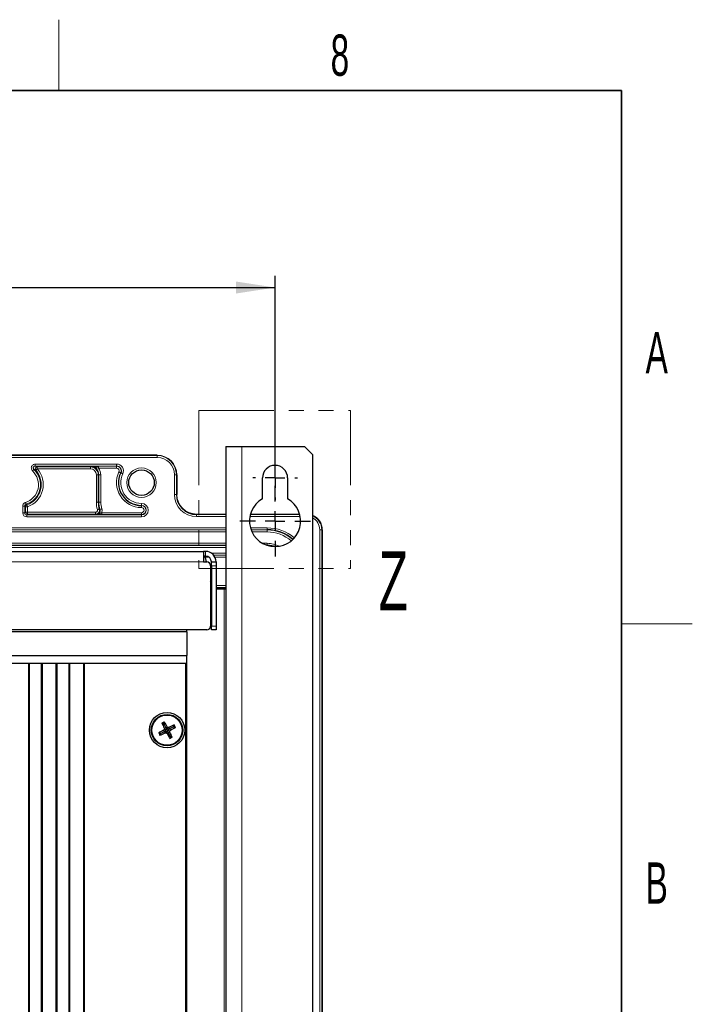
# Paper-space layout 'Blatt3' of a CAD drawing. Header units: millimetres. Extents: x 5 to 418, y 2 to 292.
# Tile 56 of 56: x 357 to 414, y 205 to 288. Entities that reach past the tile are written whole.
import ezdxf

# ---------------------------------------------------------------- set-up
doc = ezdxf.new("R2010")
doc.units = ezdxf.units.MM
doc.linetypes.add('PHANTOM', pattern=[12.7, 6.35, -1.27, 1.27, -1.27, 1.27, -1.27])
doc.layers.add('SLD-0', color=7, linetype='Continuous')
doc.styles.add('SLDTEXTSTYLE0', font='TXT', dxfattribs={"width": 0.605})
doc.dimstyles.new('SLDDIMSTYLE0', dxfattribs={"dimtxt": 3.5, "dimasz": 3.302, "dimexe": 0, "dimexo": 0.0625, "dimgap": 0.875, "dimtad": 1, "dimlfac": 3, "dimrnd": 1e-09, "dimzin": 12, "dimdsep": 46, "dimtxsty": 'SLDTEXTSTYLE0', "dimsah": 1, "dimcen": 0.09, "dimadec": 0, "dimazin": 3, "dimtfac": 1, "dimtofl": 0, "dimtmove": 0, "dimatfit": 3, "dimfxl": 1, "dimfrac": 2, "dimtolj": 1, "dimtzin": 12, "dimarcsym": 0})

# ---------------------------------------------------------------- blocks, each defined once
blk = doc.blocks.new('_D_17')
at = {"layer": 'SLD-0', "color": 7}
for p, q in [((311.936, 249.623), (311.936, 266.776)), ((378.603, 249.623), (378.603, 266.776)), ((311.936, 265.776), (378.603, 265.776))]:
    blk.add_line(p, q, dxfattribs=at)
for points in [[(311.936, 265.776), (315.238, 265.268), (315.238, 266.284)], [(378.603, 265.776), (375.301, 266.284), (375.301, 265.268)]]:
    blk.add_solid(points, dxfattribs=at)
at = {"layer": 'SLD-0', "color": 7, "insert": (341.259, 270.287), "char_height": 3.5, "attachment_point": 1, "style": 'SLDTEXTSTYLE0'}
blk.add_mtext('200', dxfattribs=at)
blk = doc.blocks.new('SW_CENTERMARKSYMBOL_10')
at = {"layer": 'SLD-0', "color": 0}
for p, q in [((0, 1.667), (0, 3)), ((-1.667, 0), (-3, 0)), ((0, 0), (-0.833, 0)), ((0, 0), (0, 0.833)), ((0, 0), (0, -0.833)), ((0, 0), (0.833, 0)), ((1.667, 0), (3, 0)), ((0, -1.667), (0, -3))]:
    blk.add_line(p, q, dxfattribs=at)
blk = doc.blocks.new('SW_CENTERMARKSYMBOL_11')
at = {"layer": 'SLD-0', "color": 0}
for p, q in [((0, 1.667), (0, 1.9)), ((-1.667, 0), (-1.9, 0)), ((0, 0), (-0.833, 0)), ((0, 0), (0, 0.833)), ((0, 0), (0, -0.833)), ((0, 0), (0.833, 0)), ((1.667, 0), (1.9, 0)), ((0, -1.667), (0, -1.9))]:
    blk.add_line(p, q, dxfattribs=at)

psp = doc.layouts.new('Blatt3')

# ---------------------------------------------------------------- linework, layer by layer
at = {"color": 7, "linetype": 'PHANTOM', "lineweight": 18}
for p, q in [((372.1407, 255.3452), (385.0003, 255.3452)), ((372.1407, 255.3452), (372.1407, 241.9498)), ((385.0003, 255.3452), (385.0003, 241.9498)), ((372.1407, 241.9498), (385.0003, 241.9498))]:
    psp.add_line(p, q, dxfattribs=at)
at = {"color": 7, "linetype": 'Continuous', "lineweight": 25}
for p, q in [((374.4364, 252.2897), (374.4364, 127.2897)), ((374.4364, 252.2897), (375.7698, 252.2897)), ((375.7698, 252.2897), (381.1031, 252.2897)), ((381.7698, 251.6231), (381.1031, 252.2897)), ((368.6031, 251.5563), (321.9364, 251.5563)), ((381.7698, 251.6231), (381.7698, 127.9564)), ((370.2697, 249.8897), (370.2697, 248.2231)), ((377.5364, 247.8423), (377.5364, 249.623)), ((379.6698, 249.623), (379.6698, 247.8423)), ((371.9364, 246.5563), (374.4364, 246.5563)), ((376.5212, 246.5563), (380.685, 246.5563)), ((382.6031, 245.223), (382.6031, 134.5564)), ((318.0031, 243.3897), (372.5364, 243.3897)), ((372.5364, 243.3897), (372.5364, 242.4897)), ((372.7031, 243.3897), (372.5364, 243.3897)), ((372.7031, 242.9897), (372.5364, 242.9897)), ((372.5364, 242.4897), (372.8031, 242.4897)), ((373.2031, 242.4897), (373.6031, 242.4897)), ((373.2031, 242.1564), (373.2031, 242.4897)), ((373.6031, 242.4897), (373.6031, 242.1564)), ((373.1364, 242.1564), (373.1364, 237.0564)), ((373.2031, 242.1564), (373.2031, 237.0564)), ((373.6031, 242.1564), (373.6031, 237.0564)), ((373.1364, 240.3342), (373.2031, 240.3747)), ((373.1364, 240.223), (373.2031, 240.223)), ((373.6031, 240.223), (374.2698, 240.223)), ((374.2698, 240.223), (374.4364, 240.223)), ((372.8031, 236.723), (317.7364, 236.723)), ((371.1031, 236.5564), (347.7698, 236.5564)), ((371.1031, 236.5564), (371.1031, 236.723)), ((371.1031, 236.5564), (371.1031, 234.5564)), ((373.2031, 236.723), (373.2031, 237.0564)), ((373.6031, 236.723), (373.2031, 236.723)), ((373.6031, 237.0564), (373.6031, 236.723)), ((347.7698, 234.5564), (371.1031, 234.5564)), ((347.7698, 234.5564), (371.1031, 234.5564)), ((371.1031, 233.8897), (371.1031, 234.5564)), ((371.1031, 233.8897), (347.7698, 233.8897)), ((357.6805, 233.8897), (357.6805, 167.2231)), ((357.7698, 167.2231), (357.7698, 233.8897)), ((358.7698, 233.8897), (357.7698, 233.8897)), ((358.7698, 233.8897), (358.7698, 167.2231)), ((358.8591, 167.2231), (358.8591, 233.8897)), ((360.0138, 233.8897), (360.0138, 167.2231)), ((360.1031, 167.2231), (360.1031, 233.8897)), ((361.1031, 233.8897), (360.1031, 233.8897)), ((361.1031, 233.8897), (361.1031, 167.2231)), ((361.1924, 167.2231), (361.1924, 233.8897)), ((362.3471, 233.8897), (362.3471, 167.2231)), ((362.4364, 167.2231), (362.4364, 233.8897)), ((371.0031, 233.8897), (362.4364, 233.8897)), ((371.1031, 167.2231), (371.1031, 233.8897)), ((369.1549, 228.7717), (369.2056, 228.9292)), ((368.8878, 227.9415), (369.2299, 228.1171)), ((369.1549, 228.7717), (368.9974, 228.8224)), ((369.2299, 228.1171), (369.1489, 228.2227)), ((369.1549, 228.7717), (369.3304, 228.4296)), ((369.3304, 228.4296), (369.2031, 228.391)), ((369.3585, 228.2481), (369.2133, 228.2948)), ((369.2481, 228.1264), (369.2299, 228.1171)), ((369.2299, 228.1171), (369.2685, 227.9897)), ((369.3585, 228.2481), (369.2481, 228.1264)), ((369.2481, 228.1264), (369.4114, 228.1451)), ((369.3304, 228.4296), (369.4361, 228.5106)), ((369.3398, 228.4114), (369.3304, 228.4296)), ((369.3398, 228.4114), (369.3585, 228.2481)), ((369.4615, 228.301), (369.3398, 228.4114)), ((369.4114, 228.1451), (369.3646, 227.9999)), ((369.4114, 228.1451), (369.5331, 228.0347)), ((369.4615, 228.301), (369.5082, 228.4462)), ((369.6248, 228.3197), (369.4615, 228.301)), ((369.5144, 228.198), (369.6248, 228.3197)), ((369.5144, 228.198), (369.6596, 228.1513)), ((369.5331, 228.0347), (369.5144, 228.198)), ((369.643, 228.329), (369.6044, 228.4564)), ((369.6248, 228.3197), (369.643, 228.329)), ((369.9851, 228.5046), (369.643, 228.329)), ((369.643, 228.329), (369.724, 228.2234)), ((369.9851, 228.5046), (370.0357, 228.6621)), ((369.9851, 228.5046), (370.1426, 228.4539)), ((368.8878, 227.9415), (368.7303, 227.9922)), ((368.8878, 227.9415), (368.8371, 227.784)), ((369.5424, 228.0165), (369.4368, 227.9355)), ((369.5331, 228.0347), (369.5424, 228.0165)), ((369.5424, 228.0165), (369.6698, 228.0551)), ((369.718, 227.6744), (369.5424, 228.0165)), ((369.718, 227.6744), (369.6673, 227.5169)), ((369.718, 227.6744), (369.8755, 227.6237))]:
    psp.add_line(p, q, dxfattribs=at)
at = {"color": 7, "linetype": 'Continuous', "lineweight": 18}
for p, q in [((375.7698, 252.2897), (375.7698, 127.2897)), ((321.9364, 251.5156), (368.6031, 251.5156)), ((368.6031, 251.5563), (368.6031, 251.5564)), ((368.6031, 251.5156), (368.6031, 251.5563)), ((368.6031, 251.5156), (368.6031, 251.349)), ((368.6031, 251.349), (321.9364, 251.349)), ((358.2543, 250.7958), (365.1616, 250.7958)), ((358.2543, 250.6292), (358.2543, 250.7958)), ((365.1616, 250.6292), (358.2543, 250.6292)), ((365.1616, 250.7958), (365.1616, 250.6292)), ((365.1616, 250.6058), (365.1616, 250.6292)), ((358.4207, 250.5592), (362.9364, 250.5592)), ((358.4207, 250.3926), (358.4207, 250.5592)), ((362.9364, 250.3926), (358.4207, 250.3926)), ((362.9364, 250.5592), (362.9364, 250.6001)), ((362.9364, 250.5592), (362.9364, 250.3926)), ((363.606, 249.8897), (363.4393, 249.8897)), ((363.4393, 247.5564), (363.4393, 249.8897)), ((363.606, 249.8897), (363.6468, 249.8897)), ((363.606, 249.8897), (363.606, 247.5564)), ((363.62, 250.6058), (365.1616, 250.6058)), ((363.62, 250.6058), (363.62, 250.4392)), ((365.1616, 250.4392), (363.62, 250.4392)), ((363.6468, 249.8897), (363.8134, 249.8897)), ((363.6468, 247.5564), (363.6468, 249.8897)), ((363.8134, 249.8897), (363.8134, 247.5564)), ((365.1616, 250.4392), (365.1616, 250.6058)), ((365.5074, 250.059), (365.5285, 250.049)), ((370.0623, 248.2231), (370.0623, 249.8897)), ((370.0623, 249.8897), (370.229, 249.8897)), ((370.229, 249.8897), (370.229, 248.2231)), ((370.2697, 249.8897), (370.229, 249.8897)), ((370.2697, 248.2231), (370.2697, 249.8897)), ((370.2697, 249.8897), (370.2697, 249.8897)), ((370.0623, 248.2231), (370.229, 248.2231)), ((370.229, 248.2231), (370.2697, 248.2231)), ((370.2697, 248.2231), (370.2697, 248.2231)), ((363.606, 247.5564), (363.4393, 247.5564)), ((363.606, 247.5564), (363.6468, 247.5564)), ((363.6468, 247.5564), (363.8134, 247.5564)), ((367.2698, 247.4625), (367.2698, 247.2958)), ((367.2698, 247.2725), (367.2698, 247.2958)), ((357.197, 246.6502), (357.197, 247.223)), ((357.3637, 247.223), (357.197, 247.223)), ((357.3637, 246.6502), (357.197, 246.6502)), ((357.3637, 247.223), (357.3637, 246.6502)), ((357.4336, 247.1728), (357.3637, 247.223)), ((357.3637, 246.6502), (357.4336, 246.7202)), ((357.4336, 246.7202), (357.4336, 247.1728)), ((357.6002, 247.1728), (357.4336, 247.1728)), ((357.6002, 246.7202), (357.4336, 246.7202)), ((357.6002, 246.5535), (357.5303, 246.4836)), ((357.5303, 246.317), (357.5303, 246.4836)), ((357.5303, 246.4836), (367.2698, 246.4836)), ((357.6002, 247.1728), (357.6002, 246.7202)), ((357.6002, 246.5535), (357.6002, 246.7202)), ((357.6002, 246.7202), (363.3709, 246.7202)), ((363.3709, 246.5535), (357.6002, 246.5535)), ((363.3709, 246.5535), (363.3709, 246.7202)), ((363.8958, 246.6736), (363.8958, 246.507)), ((363.8958, 246.6736), (367.2698, 246.6736)), ((367.2698, 246.507), (363.8958, 246.507)), ((367.2698, 247.1058), (367.2698, 247.2725)), ((367.2698, 246.6736), (367.2698, 246.507)), ((367.2698, 246.507), (367.2698, 246.4836)), ((367.2698, 246.317), (367.2698, 246.4836)), ((371.9364, 246.5563), (371.9364, 246.5564)), ((371.9364, 246.5563), (371.9364, 246.5156)), ((374.4364, 246.5563), (371.9364, 246.5563)), ((371.9364, 246.349), (371.9364, 246.5156)), ((371.9364, 246.5156), (374.4364, 246.5156)), ((376.5098, 246.5156), (380.6964, 246.5156)), ((380.685, 246.5563), (376.5212, 246.5563)), ((367.2698, 246.317), (357.5303, 246.317)), ((374.4364, 246.349), (371.9364, 246.349)), ((380.7339, 246.349), (376.4723, 246.349)), ((316.1031, 245.3868), (374.4364, 245.3868)), ((374.4364, 245.2202), (316.1031, 245.2202)), ((316.1031, 245.2055), (374.4364, 245.2055)), ((374.4364, 245.0389), (316.1031, 245.0389)), ((376.5126, 245.3868), (377.9364, 245.3868)), ((377.9364, 245.2202), (376.5653, 245.2202)), ((376.5707, 245.2055), (377.9364, 245.2055)), ((377.9364, 245.0389), (376.6403, 245.0389)), ((377.9364, 245.2202), (377.9364, 245.3868)), ((377.9364, 245.2055), (377.9364, 245.2202)), ((377.9364, 245.2055), (377.9364, 245.0389)), ((382.3957, 134.5564), (382.3957, 245.223)), ((382.3957, 245.223), (382.5623, 245.223)), ((382.5623, 245.223), (382.5623, 134.5564)), ((382.6031, 245.223), (382.5623, 245.223)), ((382.6031, 134.5564), (382.6031, 245.223)), ((382.6031, 245.223), (382.6031, 245.223)), ((316.1031, 244.0739), (374.4364, 244.0739)), ((377.5305, 244.0739), (377.9364, 244.0739)), ((377.9364, 244.0739), (377.9364, 243.9072)), ((374.4364, 243.9072), (316.1031, 243.9072)), ((316.1031, 243.8926), (374.4364, 243.8926)), ((374.4364, 243.7259), (316.1031, 243.7259)), ((372.7031, 243.3897), (372.7031, 242.9897)), ((373.1949, 243.2434), (374.4364, 243.2434)), ((377.9364, 243.9072), (377.8993, 243.9072)), ((377.9364, 243.9072), (377.9364, 243.8948)), ((318.0031, 242.4897), (372.5364, 242.4897)), ((372.9992, 242.8926), (372.6746, 242.8926)), ((374.4364, 243.0768), (373.3853, 243.0768)), ((373.4, 243.0592), (374.4364, 243.0592)), ((374.4364, 242.8926), (373.5079, 242.8926)), ((373.6031, 242.1564), (373.2031, 242.1564)), ((373.2031, 240.3202), (373.1364, 240.3202)), ((373.1364, 240.227), (373.2031, 240.227)), ((373.6031, 240.4868), (374.4364, 240.4868)), ((374.4364, 240.3202), (373.6031, 240.3202)), ((373.6031, 240.227), (374.4364, 240.227)), ((374.2698, 158.5564), (374.2698, 240.223)), ((373.2031, 237.0564), (373.6031, 237.0564)), ((371.0031, 233.8897), (371.0031, 167.2231))]:
    psp.add_line(p, q, dxfattribs=at)
at = {"color": 7, "linetype": 'Continuous', "lineweight": 18, "flags": 128}
for points in [[(358.1404, 250.3409), (358.1379, 250.3382), (358.1311, 250.3311), (358.1205, 250.3197), (358.1063, 250.3046), (358.0891, 250.2862), (358.0696, 250.2654), (358.0484, 250.2428), (358.0264, 250.2193)], [(358.4207, 250.3926), (358.3968, 250.3711), (358.3738, 250.3504), (358.3525, 250.3313), (358.3339, 250.3144), (358.3185, 250.3006), (358.3069, 250.2901), (358.2996, 250.2836), (358.2968, 250.2811)], [(365.3568, 250.1304), (365.3859, 250.1167), (365.4138, 250.1034), (365.4397, 250.0911), (365.4624, 250.0804), (365.4811, 250.0715), (365.4952, 250.0648), (365.5041, 250.0606), (365.5074, 250.059)], [(365.6791, 249.9776), (365.65, 249.9914), (365.6221, 250.0046), (365.5962, 250.0169), (365.5735, 250.0277), (365.5548, 250.0365), (365.5407, 250.0432), (365.5318, 250.0474), (365.5285, 250.049)], [(357.4789, 247.3815), (357.4778, 247.385), (357.4748, 247.3944), (357.47, 247.4092), (357.4636, 247.4289), (357.4558, 247.4528), (357.447, 247.48), (357.4375, 247.5094), (357.4276, 247.54)], [(357.6002, 247.1728), (357.5895, 247.2031), (357.5792, 247.2323), (357.5697, 247.2593), (357.5614, 247.283), (357.5545, 247.3025), (357.5493, 247.3172), (357.5461, 247.3265), (357.5448, 247.33)], [(363.6902, 246.9826), (363.6866, 246.9815), (363.6772, 246.9787), (363.6623, 246.9742), (363.6424, 246.9683), (363.6184, 246.961), (363.591, 246.9528), (363.5614, 246.9439), (363.5306, 246.9347)], [(363.7433, 246.9494), (363.7469, 246.9505), (363.7562, 246.9536), (363.771, 246.9584), (363.7907, 246.9648), (363.8146, 246.9726), (363.8418, 246.9815), (363.8712, 246.9911), (363.9018, 247.0011)], [(377.9364, 243.8926), (378.3272, 243.8541), (378.5692, 243.79)]]:
    psp.add_lwpolyline(points, dxfattribs=at)
at = {"color": 7, "linetype": 'Continuous', "lineweight": 25, "flags": 128}
psp.add_lwpolyline([(378.6148, 243.7898), (378.33, 243.8685), (377.9364, 243.9072)], dxfattribs=at)
at = {"color": 7, "linetype": 'Continuous', "lineweight": 18}
psp.add_circle((367.2698, 249.2231), 1.25, dxfattribs=at)
at = {"color": 7, "linetype": 'Continuous', "lineweight": 25}
for centre, radius in [((367.2698, 249.2231), 1.0833), ((369.4364, 228.2231), 1.5), ((369.4364, 228.2231), 1.3333), ((369.4364, 228.2231), 1.2833)]:
    psp.add_circle(centre, radius, dxfattribs=at)
at = {"color": 7, "linetype": 'Continuous', "lineweight": 18}
for centre, radius, start, end in [((368.6031, 249.8897), 1.6666, 0, 90), ((368.6031, 249.8897), 1.6259, 0, 90), ((365.1616, 250.2231), 0.5728, 334.623066, 90), ((365.1616, 250.2231), 0.4061, 334.623066, 90), ((368.6031, 249.8897), 1.4592, 0, 90), ((356.9364, 249.0564), 1.5939, 287.947655, 46.855388), ((356.9364, 249.0564), 1.7606, 287.947655, 46.855388), ((356.9364, 249.0564), 1.8305, 289.41273, 41.995581), ((356.9364, 249.0564), 1.9971, 289.41273, 41.995581), ((358.4209, 250.3925), 0.1667, 90.063441, 221.932666), ((362.9364, 249.8897), 0.6695, 0, 90), ((362.9364, 249.8897), 0.5029, 0, 90), ((362.9364, 249.8897), 0.877, 0, 38.791731), ((367.2698, 249.2231), 2.1172, 154.623066, 270), ((365.1616, 250.2231), 0.3827, 334.623066, 90), ((365.1616, 250.2231), 0.2161, 334.623066, 90), ((367.2698, 249.2231), 1.9272, 154.623066, 270), ((367.2698, 249.2231), 1.7606, 154.623066, 270), ((371.9364, 248.2231), 1.8741, 180, 270), ((371.9364, 248.2231), 1.6667, 180, 270), ((357.6003, 247.1728), 0.1667, 109.425576, 179.987173), ((365.6031, 247.5564), 2.1638, 180, 196.697534), ((365.6031, 247.5564), 1.9563, 180, 198.075858), ((365.6031, 247.5564), 1.7897, 180, 198.075858), ((367.2698, 246.8897), 0.5728, 270, 90), ((367.2698, 246.8897), 0.4061, 270, 90), ((357.6003, 246.7202), 0.1667, 180.019965, 269.979181), ((367.2698, 246.8897), 0.3827, 270, 90), ((367.2698, 246.8897), 0.2161, 270, 90), ((381.2698, 245.2231), 1.3333, 0, 67.974805), ((381.2698, 245.2231), 1.2926, 0, 67.242541), ((381.2698, 245.2231), 1.1259, 0, 63.635244), ((377.9364, 241.8897), 3.4971, 48.970303, 90), ((377.9364, 241.8897), 3.3158, 49.113629, 90), ((377.9364, 241.8897), 3.1492, 49.506849, 90), ((377.9364, 241.8897), 2.1841, 62.060204, 90)]:
    psp.add_arc(centre, radius, start, end, dxfattribs=at)
at = {"color": 7, "linetype": 'Continuous', "lineweight": 25}
for centre, radius, start, end in [((378.6031, 249.6231), 1.0667, 0, 180), ((362.9364, 249.8897), 0.7104, 0, 90), ((367.2698, 249.2231), 1.9506, 154.623066, 270), ((371.9364, 248.2231), 1.7074, 180, 270), ((365.6031, 247.5564), 1.9971, 180, 196.697534), ((378.6031, 245.9564), 2.1667, 119.492373, 60.507627), ((377.9364, 241.8897), 3.3305, 49.091722, 90), ((372.7031, 242.4897), 0.9, 0, 90), ((371.8698, 242.4897), 0.9, 0, 33.748989), ((372.7031, 242.4897), 0.5, 0, 90), ((372.8031, 242.1564), 0.3333, 360, 90), ((372.7031, 241.1231), 0.5, 330.073565, 0), ((372.8031, 237.0564), 0.3333, 270, 0), ((376.9461, 213.5893), 17.1822, 116.775583, 117.555726), ((355.0656, 220.8704), 16.2752, 27.997708, 29.680105), ((376.7881, 213.8541), 16.2731, 117.997748, 119.680352), ((383.791, 235.6111), 16.2769, 204.650299, 206.332515), ((382.1821, 216.6635), 17.4207, 138.111998, 138.430046), ((386.6017, 230.1892), 17.4913, 185.900687, 186.217452), ((358.1077, 215.7362), 17.0739, 48.108768, 48.433276), ((371.3505, 211.5487), 16.9976, 95.896087, 96.222052), ((376.8221, 213.8736), 16.2712, 114.650275, 116.333077), ((356.5768, 239.8839), 17.5731, 318.114354, 318.42965), ((352.0071, 226.2289), 17.7569, 5.903056, 6.215083), ((362.0823, 242.5966), 16.2783, 297.997755, 299.679824), ((354.7902, 220.7071), 17.1962, 26.775619, 27.555134), ((384.1221, 235.7592), 17.2404, 206.776362, 207.553864), ((362.0503, 242.5735), 16.2723, 294.650065, 296.332749), ((367.5029, 245.0816), 17.1828, 275.897843, 276.220296), ((381.0442, 241.0232), 17.4934, 228.113636, 228.430368), ((383.8024, 235.573), 16.2696, 207.997306, 209.680272), ((361.9038, 242.9021), 17.2329, 296.775912, 297.553759), ((355.0797, 220.834), 16.2793, 24.650424, 26.33239)]:
    psp.add_arc(centre, radius, start, end, dxfattribs=at)
at = {"color": 7, "linetype": 'Continuous', "lineweight": 18}
for major_axis, ratio, start_param, end_param in [((-0.2358, -0.2358), 0.9996955, 5.4979394, 7.0684312), ((0.118, 0.118), 0.999087, 2.3563468, 3.9268385)]:
    psp.add_ellipse((357.5304, 246.6503), major_axis=major_axis, ratio=ratio, start_param=start_param, end_param=end_param, dxfattribs=at)
for points, knots in [([(358.0264, 250.2193), (358.0016, 250.2477), (357.9519, 250.3044), (357.9183, 250.4146), (357.9209, 250.5282), (357.9615, 250.6351), (358.035, 250.7215), (358.1358, 250.7833), (358.2138, 250.7915), (358.2543, 250.7958)], [0, 0, 0, 0, 0.1413982, 0.2827962, 0.4240843, 0.5652315, 0.7063247, 0.8474636, 1, 1, 1, 1]), ([(358.2543, 250.6292), (358.234, 250.627), (358.195, 250.623), (358.1445, 250.5921), (358.1077, 250.5489), (358.0874, 250.4955), (358.0861, 250.4386), (358.103, 250.3835), (358.1279, 250.3551), (358.1404, 250.3409)], [0, 0, 0, 0, 0.1527226, 0.293871, 0.4348485, 0.5758319, 0.717005, 0.8584267, 1, 1, 1, 1]), ([(358.2543, 250.6292), (358.2829, 250.6177), (358.3408, 250.5944), (358.3938, 250.5711), (358.4207, 250.5592)], [0, 0, 0, 0, 0.4934645, 1, 1, 1, 1]), ([(358.2968, 250.2811), (358.2715, 250.2913), (358.2215, 250.3113), (358.1672, 250.3311), (358.1404, 250.3409)], [0, 0, 0, 0, 0.5065403, 1, 1, 1, 1]), ([(362.9364, 250.6001), (362.9374, 250.6001), (362.9419, 250.6001), (362.959, 250.6001), (363.0305, 250.5984), (363.2035, 250.5792), (363.4104, 250.5147), (363.5667, 250.4584), (363.62, 250.4392)], [0, 0, 0, 0, 0.0042918, 0.0193154, 0.0738557, 0.3125835, 0.765476, 1, 1, 1, 1]), ([(357.197, 247.223), (357.2007, 247.2605), (357.208, 247.3355), (357.2656, 247.4348), (357.3422, 247.5054), (357.4023, 247.5298), (357.4276, 247.54)], [0, 0, 0, 0, 0.2681669, 0.5363234, 0.8044619, 1, 1, 1, 1]), ([(357.4789, 247.3815), (357.4663, 247.3764), (357.4362, 247.3642), (357.3979, 247.3289), (357.3692, 247.2792), (357.3655, 247.2417), (357.3637, 247.223)], [0, 0, 0, 0, 0.19554569, 0.46367004, 0.73181782, 1, 1, 1, 1]), ([(357.4789, 247.3815), (357.4799, 247.3808), (357.4881, 247.3742), (357.51, 247.3569), (357.5311, 247.3406), (357.5448, 247.33)], [0, 0, 0, 0, 0.0423141, 0.3750909, 1, 1, 1, 1]), ([(363.6902, 246.9826), (363.6974, 246.9456), (363.7119, 246.8717), (363.6855, 246.7597), (363.6262, 246.6626), (363.5375, 246.5911), (363.4472, 246.5576), (363.3904, 246.5546), (363.3709, 246.5535)], [0, 0, 0, 0, 0.1811307, 0.36227, 0.5433787, 0.7244402, 0.9054995, 1, 1, 1, 1]), ([(363.3709, 246.7202), (363.3807, 246.7207), (363.4091, 246.7222), (363.4543, 246.739), (363.4986, 246.7747), (363.5282, 246.8232), (363.5414, 246.8792), (363.5342, 246.9162), (363.5306, 246.9347)], [0, 0, 0, 0, 0.09451169, 0.27557336, 0.45663148, 0.63772575, 0.8188686, 1, 1, 1, 1]), ([(363.4265, 246.5127), (363.4173, 246.5194), (363.3986, 246.533), (363.3802, 246.5466), (363.3709, 246.5535)], [0, 0, 0, 0, 0.4933865, 1, 1, 1, 1]), ([(363.4265, 246.5127), (363.4487, 246.514), (363.5082, 246.5175), (363.6002, 246.5544), (363.6872, 246.6279), (363.7441, 246.7264), (363.7678, 246.839), (363.7515, 246.9126), (363.7433, 246.9494)], [0, 0, 0, 0, 0.106077, 0.2848327, 0.4635566, 0.6423155, 0.8211429, 1, 1, 1, 1]), ([(363.4265, 246.5127), (363.4272, 246.5127), (363.4619, 246.5126), (363.5696, 246.5247), (363.6932, 246.5863), (363.8093, 246.6455), (363.8687, 246.6648), (363.8958, 246.6736)], [0, 0, 0, 0, 0.0041554, 0.2094692, 0.6454359, 0.8379725, 1, 1, 1, 1]), ([(363.8958, 246.507), (363.8499, 246.5071), (363.7584, 246.5072), (363.6093, 246.5087), (363.5066, 246.5107), (363.4446, 246.5123), (363.4269, 246.5127), (363.4265, 246.5127)], [0, 0, 0, 0, 0.2303824, 0.4597599, 0.8455819, 0.9964578, 1, 1, 1, 1]), ([(363.6902, 246.9826), (363.6939, 246.9802), (363.7115, 246.9691), (363.7293, 246.9581), (363.7433, 246.9494)], [0, 0, 0, 0, 0.21489433, 1, 1, 1, 1]), ([(363.9018, 247.0011), (363.9146, 246.9456), (363.9401, 246.8359), (363.9105, 246.7273), (363.8958, 246.6736)], [0, 0, 0, 0, 0.505527, 1, 1, 1, 1])]:
    psp.add_open_spline(points, degree=3, knots=knots, dxfattribs=at)
at = {"color": 7, "linetype": 'Continuous', "lineweight": 25}
psp.add_open_spline([(362.9364, 250.6001), (362.9371, 250.6001), (362.9934, 250.6009), (363.14, 250.6028), (363.3634, 250.6053), (363.5491, 250.6056), (363.62, 250.6058)], degree=3, knots=[0, 0, 0, 0, 0.0034955, 0.2781688, 0.724424, 1, 1, 1, 1], dxfattribs=at)
at = {"layer": 'SLD-0', "lineweight": 18}
for p, q in [((360.25, 282.5), (360.25, 288.5)), ((408, 237.25), (414, 237.25))]:
    psp.add_line(p, q, dxfattribs=at)
at = {"layer": 'SLD-0', "lineweight": 35}
for p, q in [((408, 282.5), (26, 282.5)), ((408, 12), (408, 282.5))]:
    psp.add_line(p, q, dxfattribs=at)

# ---------------------------------------------------------------- block references
at = {"layer": 'SLD-0', "color": 7}
for name, p in [('SW_CENTERMARKSYMBOL_11', (378.6031, 249.6231)), ('SW_CENTERMARKSYMBOL_10', (378.6031, 245.9564))]:
    psp.add_blockref(name, p, dxfattribs=at)

# ---------------------------------------------------------------- texts
at = {"color": 7, "linetype": 'PHANTOM', "lineweight": 18, "insert": (387.4026, 243.3898), "char_height": 5, "attachment_point": 1, "style": 'SLDTEXTSTYLE0'}
psp.add_mtext('Z', dxfattribs=at)
at = {"layer": 'SLD-0', "char_height": 3.5, "attachment_point": 2, "style": 'SLDTEXTSTYLE0'}
for s, insert in [('8', (384.1027, 287.243)), ('A', (410.9816, 262.0011)), ('B', (410.9816, 217.0011))]:
    psp.add_mtext(s, dxfattribs=dict(at, insert=insert))

# ---------------------------------------------------------------- dimensions: what is measured, and where the dimension line sits
at = {"layer": 'SLD-0', "color": 7}
dim = psp.add_linear_dim(base=(378.6031, 265.7756), p1=(311.9364, 249.6231), p2=(378.6031, 249.6231), dimstyle='SLDDIMSTYLE0', dxfattribs=at)
dim.commit()
dim.dimension.update_dxf_attribs({"geometry": '_D_17', "text_midpoint": (345.2698, 265.7756), "dimtype": 160})

doc.saveas('drawing.dxf')
